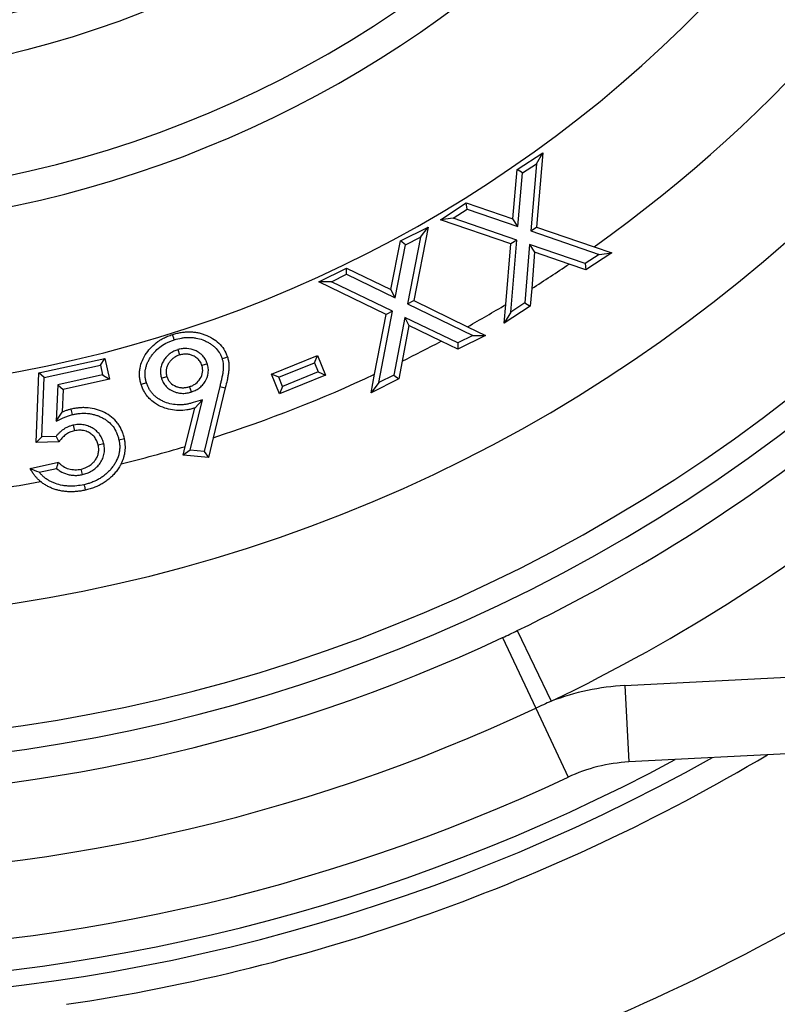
# Model space of a CAD drawing. Header units: inches. Extents: x 0.4 to 16.6, y 0.2 to 10.8.
# Tile 19 of 24: x 13.3 to 13.9, y 4.8 to 5.6. Entities that reach past the tile are written whole.
import ezdxf

# ---------------------------------------------------------------- set-up
doc = ezdxf.new("R2010")
doc.units = ezdxf.units.IN
doc.header["$MEASUREMENT"] = 0
doc.layers.add('SLD-0', color=7, linetype='Continuous', lineweight=25)
doc.styles.add('SLDTEXTSTYLE0', font='TXT', dxfattribs={"width": 0.75})
doc.dimstyles.new('SLDDIMSTYLE0', dxfattribs={"dimtxt": 0.145833, "dimasz": 0.13, "dimexe": 0, "dimexo": 0.0625, "dimgap": 0.036458, "dimtad": 0, "dimtih": 1, "dimtoh": 1, "dimdec": 1, "dimlfac": 1.9, "dimrnd": 1e-09, "dimzin": 12, "dimdsep": 46, "dimtxsty": 'SLDTEXTSTYLE0', "dimsah": 1, "dimcen": 0.09, "dimadec": 0, "dimazin": 3, "dimtfac": 1, "dimtdec": 1, "dimtofl": 0, "dimtmove": 0, "dimatfit": 3, "dimfxl": 0, "dimfrac": 2, "dimtolj": 1, "dimtzin": 12, "dimarcsym": 0})
doc.dimstyles.new('SLDDIMSTYLE1', dxfattribs={"dimtxt": 0.145833, "dimasz": 0.13, "dimexe": 0, "dimexo": 0.0625, "dimgap": 0.036458, "dimtad": 0, "dimtih": 1, "dimtoh": 1, "dimdec": 1, "dimlfac": 1.9, "dimrnd": 1e-09, "dimzin": 4, "dimdsep": 46, "dimtxsty": 'SLDTEXTSTYLE0', "dimsah": 1, "dimcen": 0.09, "dimadec": 0, "dimazin": 1, "dimtfac": 1, "dimtdec": 1, "dimtofl": 0, "dimtmove": 0, "dimatfit": 3, "dimfxl": 0, "dimfrac": 2, "dimtolj": 1, "dimtzin": 12, "dimarcsym": 0})

# ---------------------------------------------------------------- blocks, each defined once
blk = doc.blocks.new('_D')
at = {"layer": 'SLD-0'}
for p, q in [((13.15892, 7.9171), (15.74914, 7.9171)), ((15.62414, 7.9171), (15.62414, 6.198)), ((15.4625, 5.93671), (15.41815, 5.93671)), ((15.41815, 5.93671), (15.41815, 5.705)), ((15.78577, 5.93671), (15.83013, 5.93671)), ((15.83013, 5.93671), (15.83013, 5.705)), ((15.41815, 5.705), (15.4625, 5.705)), ((15.83013, 5.705), (15.78577, 5.705)), ((15.62414, 4.05558), (15.62414, 5.67543)), ((14.4446, 4.05558), (15.74914, 4.05558))]:
    blk.add_line(p, q, dxfattribs=at)
for points in [[(15.62414, 7.9171), (15.60414, 7.7871), (15.64414, 7.7871)], [(15.62414, 4.05558), (15.64414, 4.18558), (15.60414, 4.18558)]]:
    blk.add_solid(points, dxfattribs=at)
at = {"layer": 'SLD-0', "char_height": 0.145833, "attachment_point": 1, "style": 'SLDTEXTSTYLE0'}
for s, insert in [('7.3', (15.48951, 6.15427)), ('186', (15.4625, 5.89299))]:
    blk.add_mtext(s, dxfattribs=dict(at, insert=insert))
blk = doc.blocks.new('_D_1')
at = {"layer": 'SLD-0'}
for p, q in [((13.10708, 5.48196), (13.10708, 3.63688)), ((12.59918, 4.12642), (12.59918, 3.63688)), ((12.59918, 3.76188), (13.10708, 3.76188)), ((13.10708, 3.76188), (13.34385, 3.76188)), ((13.51589, 3.76188), (13.47153, 3.76188)), ((13.47153, 3.76188), (13.47153, 3.53017)), ((13.7314, 3.76188), (13.77576, 3.76188)), ((13.77576, 3.76188), (13.77576, 3.53017)), ((13.47153, 3.53017), (13.51589, 3.53017)), ((13.77576, 3.53017), (13.7314, 3.53017))]:
    blk.add_line(p, q, dxfattribs=at)
for points in [[(12.59918, 3.76188), (12.72918, 3.74188), (12.72918, 3.78188)], [(13.10708, 3.76188), (12.97708, 3.78188), (12.97708, 3.74188)]]:
    blk.add_solid(points, dxfattribs=at)
at = {"layer": 'SLD-0', "char_height": 0.145833, "attachment_point": 1, "style": 'SLDTEXTSTYLE0'}
for s, insert in [('1.0', (13.48902, 3.97944)), ('25', (13.51589, 3.71815))]:
    blk.add_mtext(s, dxfattribs=dict(at, insert=insert))

msp = doc.modelspace()

# ---------------------------------------------------------------- linework, layer by layer
at = {"color": 7, "linetype": 'Continuous', "lineweight": 25}
for p, q in [((13.69866, 5.4815), (13.71947, 5.49512)), ((13.71418, 5.48625), (13.71947, 5.49512)), ((13.71947, 5.49512), (13.71443, 5.4353)), ((13.70298, 5.47892), (13.71418, 5.48625)), ((13.71418, 5.48625), (13.70962, 5.43216)), ((13.69522, 5.44188), (13.69866, 5.4815)), ((13.70298, 5.47892), (13.69866, 5.4815)), ((13.69923, 5.43572), (13.70298, 5.47892)), ((13.63692, 5.44111), (13.65774, 5.45473)), ((13.65836, 5.44973), (13.65774, 5.45473)), ((13.65774, 5.45473), (13.69522, 5.44188)), ((13.64715, 5.44239), (13.65836, 5.44973)), ((13.65836, 5.44973), (13.69923, 5.43572)), ((13.64715, 5.44239), (13.63692, 5.44111)), ((13.69362, 5.42168), (13.63692, 5.44111)), ((13.69842, 5.42482), (13.64715, 5.44239)), ((13.69923, 5.43572), (13.69522, 5.44188)), ((13.60493, 5.42414), (13.62711, 5.43525)), ((13.62711, 5.43525), (13.61552, 5.37608)), ((13.62089, 5.42707), (13.62711, 5.43525)), ((13.70962, 5.43216), (13.71443, 5.4353)), ((13.70962, 5.43216), (13.76467, 5.41332)), ((13.71443, 5.4353), (13.76068, 5.41947)), ((13.59716, 5.38494), (13.60493, 5.42414)), ((13.60046, 5.37831), (13.60894, 5.42109)), ((13.60894, 5.42109), (13.60493, 5.42414)), ((13.60894, 5.42109), (13.62089, 5.42707)), ((13.62089, 5.42707), (13.61041, 5.37353)), ((13.68961, 5.37297), (13.69362, 5.42168)), ((13.69842, 5.42482), (13.69362, 5.42168)), ((13.69365, 5.36684), (13.69842, 5.42482)), ((13.70874, 5.42118), (13.70499, 5.37426)), ((13.75345, 5.40598), (13.70874, 5.42118)), ((13.70874, 5.42118), (13.71279, 5.41502)), ((13.71279, 5.41502), (13.71046, 5.38583)), ((13.74061, 5.40556), (13.71279, 5.41502)), ((13.76467, 5.41332), (13.75345, 5.40598)), ((13.7749, 5.4146), (13.75409, 5.40098)), ((13.76068, 5.41947), (13.7749, 5.4146)), ((13.76467, 5.41332), (13.7749, 5.4146)), ((13.75409, 5.40098), (13.74061, 5.40556)), ((13.75345, 5.40598), (13.75409, 5.40098)), ((13.53916, 5.39121), (13.56134, 5.40232)), ((13.5494, 5.39128), (13.56137, 5.39727)), ((13.56137, 5.39727), (13.56134, 5.40232)), ((13.56134, 5.40232), (13.59716, 5.38494)), ((13.56137, 5.39727), (13.60046, 5.37831)), ((13.5494, 5.39128), (13.53916, 5.39121)), ((13.59334, 5.36497), (13.53916, 5.39121)), ((13.59845, 5.36753), (13.5494, 5.39128)), ((13.60046, 5.37831), (13.59716, 5.38494)), ((13.71046, 5.38583), (13.70933, 5.37168)), ((13.61041, 5.37353), (13.61552, 5.37608)), ((13.61041, 5.37353), (13.66303, 5.34805)), ((13.61552, 5.37608), (13.65884, 5.35511)), ((13.68838, 5.35799), (13.68961, 5.37297)), ((13.70499, 5.37426), (13.69365, 5.36684)), ((13.70499, 5.37426), (13.70933, 5.37168)), ((13.58399, 5.3168), (13.59334, 5.36497)), ((13.5873, 5.31012), (13.59845, 5.36753)), ((13.59845, 5.36753), (13.59334, 5.36497)), ((13.70933, 5.37168), (13.68838, 5.35799)), ((13.69365, 5.36684), (13.68838, 5.35799)), ((13.60831, 5.36263), (13.5994, 5.31619)), ((13.60831, 5.36263), (13.61165, 5.356)), ((13.65107, 5.34206), (13.60831, 5.36263)), ((13.61165, 5.356), (13.60616, 5.32742)), ((13.6376, 5.34352), (13.61165, 5.356)), ((13.65884, 5.35511), (13.67329, 5.34811)), ((13.65111, 5.33702), (13.6376, 5.34352)), ((13.66303, 5.34805), (13.65107, 5.34206)), ((13.65107, 5.34206), (13.65111, 5.33702)), ((13.67329, 5.34811), (13.65111, 5.33702)), ((13.66303, 5.34805), (13.67329, 5.34811)), ((13.42565, 5.33667), (13.42699, 5.33234)), ((13.31357, 5.31788), (13.36676, 5.32958)), ((13.36332, 5.32419), (13.36676, 5.32958)), ((13.36676, 5.32958), (13.37046, 5.31284)), ((13.44933, 5.32517), (13.445, 5.32386)), ((13.50095, 5.31689), (13.53798, 5.33191)), ((13.50685, 5.31439), (13.53549, 5.32601)), ((13.53549, 5.32601), (13.53798, 5.33191)), ((13.53549, 5.32601), (13.53845, 5.31871)), ((13.53798, 5.33191), (13.54435, 5.31621)), ((13.60616, 5.32742), (13.60342, 5.31314)), ((13.31149, 5.26185), (13.31357, 5.31788)), ((13.31796, 5.31421), (13.31357, 5.31788)), ((13.31796, 5.31421), (13.36332, 5.32419)), ((13.36332, 5.32419), (13.36506, 5.31628)), ((13.50685, 5.31439), (13.50095, 5.31689)), ((13.50732, 5.30119), (13.50095, 5.31689)), ((13.53845, 5.31871), (13.50981, 5.30709)), ((13.53845, 5.31871), (13.54435, 5.31621)), ((13.5811, 5.30195), (13.58399, 5.3168)), ((13.31619, 5.26653), (13.31796, 5.31421)), ((13.36506, 5.31628), (13.32902, 5.30834)), ((13.37046, 5.31284), (13.33339, 5.30467)), ((13.36506, 5.31628), (13.37046, 5.31284)), ((13.40031, 5.31005), (13.39599, 5.3087)), ((13.41238, 5.31366), (13.41671, 5.31502)), ((13.50981, 5.30709), (13.50685, 5.31439)), ((13.54435, 5.31621), (13.50732, 5.30119)), ((13.60342, 5.31314), (13.5811, 5.30195)), ((13.5873, 5.31012), (13.5811, 5.30195)), ((13.5994, 5.31619), (13.5873, 5.31012)), ((13.5994, 5.31619), (13.60342, 5.31314)), ((13.32902, 5.30834), (13.32773, 5.27902)), ((13.32902, 5.30834), (13.33339, 5.30467)), ((13.33339, 5.30467), (13.33258, 5.28629)), ((13.43648, 5.30258), (13.43509, 5.3069)), ((13.45939, 5.30701), (13.4467, 5.25475)), ((13.4638, 5.30595), (13.45404, 5.2658)), ((13.45939, 5.30701), (13.4638, 5.30595)), ((13.50981, 5.30709), (13.50732, 5.30119)), ((13.43553, 5.25577), (13.44547, 5.29619)), ((13.44547, 5.29619), (13.4392, 5.28966)), ((13.32773, 5.27902), (13.33258, 5.28629)), ((13.43161, 5.25882), (13.4392, 5.28966)), ((13.34125, 5.27581), (13.34227, 5.2714)), ((13.31619, 5.26653), (13.31149, 5.26185)), ((13.32982, 5.26243), (13.31149, 5.26185)), ((13.32754, 5.26688), (13.31619, 5.26653)), ((13.37813, 5.2642), (13.38256, 5.26517)), ((13.45404, 5.2658), (13.45018, 5.24989)), ((13.36599, 5.26078), (13.36156, 5.25982)), ((13.42987, 5.25174), (13.43161, 5.25882)), ((13.43553, 5.25577), (13.42987, 5.25174)), ((13.4467, 5.25475), (13.43553, 5.25577)), ((13.4467, 5.25475), (13.45018, 5.24989)), ((13.30669, 5.241), (13.32938, 5.246)), ((13.45018, 5.24989), (13.42987, 5.25174)), ((13.31401, 5.23797), (13.328, 5.24106)), ((13.3487, 5.2361), (13.34775, 5.24052)), ((13.68697, 5.1049), (13.71364, 5.04805)), ((13.69879, 5.11051), (13.72612, 5.05367)), ((13.78546, 5.06632), (14.20858, 5.0885)), ((13.78546, 5.06632), (13.78868, 5.00483)), ((13.71364, 5.04805), (13.73968, 4.99255)), ((14.21181, 5.027), (13.78868, 5.00483))]:
    msp.add_line(p, q, dxfattribs=at)
at = {"color": 7, "linetype": 'Continuous', "lineweight": 25, "flags": 128}
for points in [[(13.42272, 5.34457), (13.42231, 5.34586), (13.4219, 5.34716), (13.42135, 5.34889)], [(13.46118, 5.32943), (13.46334, 5.33012), (13.4655, 5.33082)], [(13.34069, 5.28439), (13.3402, 5.2866), (13.33972, 5.28882)], [(13.35003, 5.22798), (13.35032, 5.22666), (13.35062, 5.22533), (13.35101, 5.22356)]]:
    msp.add_lwpolyline(points, dxfattribs=at)
at = {"color": 7, "linetype": 'Continuous', "lineweight": 25}
for radius in [0.78789, 0.75632, 0.75163]:
    msp.add_circle((13.10708, 6.34091), radius, dxfattribs=at)
for centre, radius, start, end in [((13.10708, 6.34091), 1.22275, 200.24476, 0), ((13.10708, 6.34091), 1.03945, 201.12147, 0), ((13.10708, 6.34091), 0.88309, 180, 0), ((13.10708, 6.34091), 0.90798, 201.31508, 0), ((13.10708, 6.34091), 1.12971, 305.34912, 0), ((13.10708, 6.34091), 1.12971, 302.28317, 304.11082), ((13.10708, 6.34091), 1.12971, 299.23603, 301.0407), ((13.10708, 6.34091), 1.12971, 296.21764, 298.00887), ((13.10708, 6.34091), 1.32108, 230.72476, 309.27524), ((13.10708, 6.34091), 1.12971, 287.88614, 294.97054), ((13.10708, 6.34091), 1.34026, 230.72476, 309.27524), ((13.10708, 6.34091), 1.36528, 295.68323, 309.57874), ((13.10708, 6.34091), 1.12971, 283.97489, 286.69482), ((13.10708, 6.34091), 1.42836, 295.68323, 309.57874), ((13.10708, 6.34091), 1.12971, 278.83541, 280.6082), ((13.10708, 6.34091), 1.36528, 244.86568, 295.13432), ((13.79557, 4.87343), 0.19316, 93, 111.07192), ((13.10708, 6.34091), 1.42808, 244.86568, 295.13432), ((13.79557, 4.87343), 0.13158, 93, 115.13432), ((13.10708, 6.34091), 1.48938, 244.86568, 295.13432), ((13.10892, 6.34078), 1.67924, 278.43881, 303.24536)]:
    msp.add_arc(centre, radius, start, end, dxfattribs=at)
at = {"color": 8, "linetype": 'Continuous', "lineweight": 25}
for radius, start, end in [(1.52756, 240.73904, 299.2773), (1.54773, 278.43881, 300.75174), (1.51451, 241.75762, 298.25949)]:
    msp.add_arc((13.10892, 6.34078), radius, start, end, dxfattribs=at)
at = {"color": 7, "linetype": 'Continuous', "lineweight": 25}
for points, knots in [([(13.39599, 5.3087), (13.39568, 5.30986), (13.39512, 5.31198), (13.39466, 5.31526), (13.39465, 5.31847), (13.39518, 5.32277), (13.39685, 5.32806), (13.40014, 5.33383), (13.40438, 5.339), (13.40842, 5.34243), (13.41172, 5.34459), (13.41429, 5.34605), (13.41751, 5.34753), (13.41999, 5.34841), (13.42135, 5.34889)], [0, 0, 0, 0, 0.068152, 0.125027, 0.187773, 0.250095, 0.371011, 0.499926, 0.625648, 0.74985, 0.799344, 0.849935, 0.918073, 1, 1, 1, 1]), ([(13.42135, 5.34889), (13.42254, 5.34921), (13.42485, 5.34985), (13.42833, 5.3505), (13.43172, 5.3509), (13.43502, 5.35101), (13.43823, 5.35086), (13.44135, 5.35043), (13.44437, 5.34972), (13.4485, 5.34833), (13.45342, 5.34597), (13.4587, 5.34208), (13.46293, 5.33701), (13.46462, 5.33293), (13.4655, 5.33082)], [0, 0, 0, 0, 0.069699, 0.136584, 0.200992, 0.263297, 0.323915, 0.383294, 0.441915, 0.500273, 0.630319, 0.750427, 0.870636, 1, 1, 1, 1]), ([(13.40031, 5.31005), (13.40002, 5.31107), (13.39978, 5.31196), (13.39944, 5.31365), (13.39932, 5.31456), (13.39913, 5.31731), (13.39923, 5.3191), (13.39974, 5.32179), (13.39997, 5.32271), (13.40052, 5.32448), (13.40083, 5.32532), (13.4016, 5.32703), (13.40204, 5.3279), (13.40299, 5.32959), (13.4035, 5.33039), (13.4046, 5.33199), (13.4052, 5.33278), (13.40643, 5.33429), (13.40706, 5.335), (13.40908, 5.33705), (13.41057, 5.33831), (13.41373, 5.34054), (13.41543, 5.34154), (13.41808, 5.34282), (13.41896, 5.34321), (13.42076, 5.3439), (13.42171, 5.34423), (13.42272, 5.34457)], [0.0023735, 0.0023735, 0.0023735, 0.0023735, 0.0625, 0.0625, 0.125, 0.125, 0.25, 0.25, 0.3125, 0.3125, 0.375, 0.375, 0.4375, 0.4375, 0.5, 0.5, 0.5625, 0.5625, 0.625, 0.625, 0.75, 0.75, 0.875, 0.875, 0.9375, 0.9375, 0.9982749, 0.9982749, 0.9982749, 0.9982749]), ([(13.42272, 5.34457), (13.42482, 5.34519), (13.42661, 5.34568), (13.42947, 5.34616), (13.43045, 5.34628), (13.43243, 5.34645), (13.43343, 5.3465), (13.43536, 5.34652), (13.43628, 5.34648), (13.4382, 5.34631), (13.43919, 5.34617), (13.44206, 5.34567), (13.44385, 5.34517), (13.44656, 5.34413), (13.44748, 5.34373), (13.44924, 5.34288), (13.45008, 5.34243), (13.45173, 5.34145), (13.45254, 5.34091), (13.45406, 5.33979), (13.45477, 5.33921), (13.45677, 5.33733), (13.45794, 5.33592), (13.45939, 5.33362), (13.45982, 5.33283), (13.46053, 5.33127), (13.46083, 5.33044), (13.46118, 5.32943)], [0.0016928, 0.0016928, 0.0016928, 0.0016928, 0.125, 0.125, 0.1875, 0.1875, 0.25, 0.25, 0.3125, 0.3125, 0.375, 0.375, 0.5, 0.5, 0.5625, 0.5625, 0.625, 0.625, 0.6875, 0.6875, 0.75, 0.75, 0.875, 0.875, 0.9375, 0.9375, 0.9976367, 0.9976367, 0.9976367, 0.9976367]), ([(13.42565, 5.33667), (13.42558, 5.33665), (13.42551, 5.33662), (13.42545, 5.3366), (13.42457, 5.33628), (13.42354, 5.33592), (13.42185, 5.3351), (13.4213, 5.33479), (13.42026, 5.33415), (13.41977, 5.33381), (13.41836, 5.33275), (13.41746, 5.33197), (13.41576, 5.33016), (13.41502, 5.32917), (13.41375, 5.32716), (13.41319, 5.32609), (13.41227, 5.32374), (13.41193, 5.32249), (13.41155, 5.31995), (13.41151, 5.31864), (13.41179, 5.31594), (13.41209, 5.31481), (13.41232, 5.31391), (13.41234, 5.31383), (13.41236, 5.31374), (13.41238, 5.31366)], [-0.009463, -0.009463, -0.009463, -0.009463, 0, 0, 0, 0.125, 0.125, 0.1875, 0.1875, 0.25, 0.25, 0.375, 0.375, 0.5, 0.5, 0.625, 0.625, 0.75, 0.75, 0.875, 0.875, 1, 1, 1, 1.011853, 1.011853, 1.011853, 1.011853]), ([(13.44933, 5.32517), (13.44931, 5.32524), (13.44929, 5.3253), (13.44927, 5.32537), (13.44896, 5.32623), (13.44852, 5.32745), (13.4472, 5.32979), (13.44648, 5.33074), (13.44523, 5.33212), (13.44475, 5.3326), (13.44398, 5.33326), (13.44373, 5.33346), (13.44324, 5.33382), (13.44302, 5.33398), (13.44232, 5.33447), (13.44177, 5.33482), (13.44063, 5.33545), (13.44009, 5.3357), (13.43748, 5.33681), (13.43518, 5.33745), (13.43146, 5.33767), (13.43021, 5.3376), (13.42779, 5.33723), (13.42674, 5.33695), (13.42585, 5.33672), (13.42578, 5.3367), (13.42572, 5.33669), (13.42565, 5.33667)], [-0.009345, -0.009345, -0.009345, -0.009345, 0, 0, 0, 0.125, 0.125, 0.25, 0.25, 0.3125, 0.3125, 0.34375, 0.34375, 0.375, 0.375, 0.4375, 0.4375, 0.5, 0.5, 0.75, 0.75, 0.875, 0.875, 1, 1, 1, 1.009595, 1.009595, 1.009595, 1.009595]), ([(13.445, 5.32386), (13.44476, 5.32446), (13.4443, 5.32564), (13.44335, 5.32725), (13.44223, 5.32868), (13.44093, 5.32992), (13.43944, 5.33096), (13.43751, 5.33193), (13.43517, 5.33272), (13.43254, 5.33317), (13.42978, 5.333), (13.42799, 5.33258), (13.42699, 5.33234)], [0, 0, 0, 0, 0.0879751, 0.1719122, 0.2533359, 0.3339133, 0.4153637, 0.4993527, 0.6274572, 0.749792, 0.8596898, 1, 1, 1, 1]), ([(13.42699, 5.33234), (13.42611, 5.33202), (13.42523, 5.3317), (13.42397, 5.33109), (13.42356, 5.33087), (13.42277, 5.33038), (13.42239, 5.33011), (13.42126, 5.32927), (13.42055, 5.32865), (13.41928, 5.32729), (13.41872, 5.32654), (13.41772, 5.32496), (13.41729, 5.32413), (13.4166, 5.32239), (13.41636, 5.32148), (13.41608, 5.31963), (13.41605, 5.31869), (13.41625, 5.31684), (13.41648, 5.31593), (13.41671, 5.31502)], [0, 0, 0, 0, 0.125, 0.125, 0.1875, 0.1875, 0.25, 0.25, 0.375, 0.375, 0.5, 0.5, 0.625, 0.625, 0.75, 0.75, 0.875, 0.875, 1, 1, 1, 1]), ([(13.43648, 5.30258), (13.43654, 5.30261), (13.4366, 5.30263), (13.43666, 5.30265), (13.43752, 5.30297), (13.4385, 5.30333), (13.44063, 5.30433), (13.44169, 5.30496), (13.44365, 5.30642), (13.44455, 5.30724), (13.44615, 5.30901), (13.44686, 5.30996), (13.44874, 5.313), (13.44966, 5.31529), (13.45019, 5.31911), (13.4502, 5.32042), (13.4499, 5.32301), (13.44961, 5.32409), (13.44938, 5.32497), (13.44937, 5.32504), (13.44935, 5.32511), (13.44933, 5.32517)], [-0.009128, -0.009128, -0.009128, -0.009128, 0, 0, 0, 0.125, 0.125, 0.25, 0.25, 0.375, 0.375, 0.5, 0.5, 0.75, 0.75, 0.875, 0.875, 1, 1, 1, 1.00938, 1.00938, 1.00938, 1.00938]), ([(13.46118, 5.32943), (13.46132, 5.32897), (13.46144, 5.32855), (13.46165, 5.32772), (13.46174, 5.32734), (13.46197, 5.3261), (13.46208, 5.32521), (13.46219, 5.32346), (13.46219, 5.32257), (13.46213, 5.32121), (13.4621, 5.32078), (13.46201, 5.31988), (13.46195, 5.31941), (13.46182, 5.31845), (13.46175, 5.31795), (13.46159, 5.31698), (13.46151, 5.31651), (13.46134, 5.31557), (13.46123, 5.31508), (13.46102, 5.31406), (13.46091, 5.31354), (13.4606, 5.31203), (13.46038, 5.3111), (13.45989, 5.30907), (13.45964, 5.30802), (13.45939, 5.30701)], [0.0050334, 0.0050334, 0.0050334, 0.0050334, 0.0625, 0.0625, 0.125, 0.125, 0.25, 0.25, 0.375, 0.375, 0.4375, 0.4375, 0.5, 0.5, 0.5625, 0.5625, 0.625, 0.625, 0.6875, 0.6875, 0.75, 0.75, 0.875, 0.875, 1, 1, 1, 1]), ([(13.4655, 5.33082), (13.46578, 5.3298), (13.46635, 5.32777), (13.4667, 5.32466), (13.46673, 5.3215), (13.46643, 5.31848), (13.4659, 5.31533), (13.46508, 5.31119), (13.4643, 5.308), (13.4638, 5.30595)], [0, 0, 0, 0, 0.124977, 0.249987, 0.369907, 0.499944, 0.609204, 0.749964, 1, 1, 1, 1]), ([(13.43509, 5.3069), (13.43595, 5.30721), (13.43766, 5.30785), (13.44081, 5.30971), (13.44391, 5.31317), (13.44563, 5.31752), (13.44567, 5.3212), (13.44522, 5.32297), (13.445, 5.32386)], [0, 0, 0, 0, 0.125334, 0.250634, 0.500158, 0.749419, 0.874695, 1, 1, 1, 1]), ([(13.44547, 5.29619), (13.44296, 5.29546), (13.44045, 5.29473), (13.43795, 5.29401), (13.43689, 5.2937), (13.4359, 5.29342), (13.43402, 5.29296), (13.43307, 5.29277), (13.43112, 5.29246), (13.43014, 5.29234), (13.42825, 5.29219), (13.42732, 5.29217), (13.42443, 5.29222), (13.42249, 5.29243), (13.41875, 5.29318), (13.41694, 5.29372), (13.41424, 5.29481), (13.41334, 5.29521), (13.41166, 5.29607), (13.41086, 5.29653), (13.40929, 5.29756), (13.40852, 5.29811), (13.4071, 5.29928), (13.40644, 5.29989), (13.40516, 5.30123), (13.40455, 5.30193), (13.40349, 5.30334), (13.40301, 5.3041), (13.40207, 5.30574), (13.40165, 5.30657), (13.40097, 5.30817), (13.40065, 5.30906), (13.40031, 5.31005)], [-0.148901, -0.148901, -0.148901, -0.148901, 0, 0, 0, 0.0625, 0.0625, 0.125, 0.125, 0.1875, 0.1875, 0.25, 0.25, 0.375, 0.375, 0.5, 0.5, 0.5625, 0.5625, 0.625, 0.625, 0.6875, 0.6875, 0.75, 0.75, 0.8125, 0.8125, 0.875, 0.875, 0.9375, 0.9375, 0.997608, 0.997608, 0.997608, 0.997608]), ([(13.41238, 5.31366), (13.41241, 5.31357), (13.41245, 5.31349), (13.41248, 5.31341), (13.41281, 5.31254), (13.41321, 5.31144), (13.41451, 5.30909), (13.4153, 5.30803), (13.41797, 5.3052), (13.42013, 5.30381), (13.42356, 5.30243), (13.42472, 5.30209), (13.42709, 5.30161), (13.42831, 5.30148), (13.43015, 5.30146), (13.43076, 5.30149), (13.43198, 5.30159), (13.43259, 5.30168), (13.43435, 5.302), (13.43538, 5.30228), (13.43628, 5.30253), (13.43635, 5.30255), (13.43641, 5.30256), (13.43648, 5.30258)], [-0.011886, -0.011886, -0.011886, -0.011886, 0, 0, 0, 0.125, 0.125, 0.25, 0.25, 0.5, 0.5, 0.625, 0.625, 0.75, 0.75, 0.8125, 0.8125, 0.875, 0.875, 1, 1, 1, 1.008904, 1.008904, 1.008904, 1.008904]), ([(13.41671, 5.31502), (13.41704, 5.31415), (13.41738, 5.31327), (13.41828, 5.31164), (13.41884, 5.31088), (13.42077, 5.30883), (13.42237, 5.30779), (13.42497, 5.30674), (13.42587, 5.30647), (13.42771, 5.30611), (13.42864, 5.30601), (13.43005, 5.30599), (13.43051, 5.30601), (13.43145, 5.30609), (13.43191, 5.30615), (13.43329, 5.30641), (13.43419, 5.30665), (13.43509, 5.3069)], [0, 0, 0, 0, 0.125, 0.125, 0.25, 0.25, 0.5, 0.5, 0.625, 0.625, 0.75, 0.75, 0.8125, 0.8125, 0.875, 0.875, 1, 1, 1, 1]), ([(13.4392, 5.28966), (13.43815, 5.28935), (13.43605, 5.28874), (13.43174, 5.28789), (13.42409, 5.28727), (13.415, 5.28915), (13.4072, 5.29322), (13.403, 5.29679), (13.40034, 5.29987), (13.39856, 5.30265), (13.39706, 5.30559), (13.39635, 5.30766), (13.39599, 5.3087)], [0, 0, 0, 0, 0.062621, 0.12523, 0.25033, 0.499468, 0.642336, 0.749545, 0.812165, 0.874768, 0.937385, 1, 1, 1, 1]), ([(13.33972, 5.28882), (13.33893, 5.28861), (13.33733, 5.28819), (13.33495, 5.28734), (13.33338, 5.28664), (13.33258, 5.28629)], [0, 0, 0, 0, 0.321779, 0.654603, 1, 1, 1, 1]), ([(13.38256, 5.26517), (13.38224, 5.26639), (13.38165, 5.26859), (13.38045, 5.27182), (13.37893, 5.27477), (13.37641, 5.2785), (13.37237, 5.28257), (13.36656, 5.28625), (13.36011, 5.2888), (13.35448, 5.28981), (13.34992, 5.29), (13.34663, 5.28989), (13.34321, 5.28948), (13.34097, 5.28905), (13.33972, 5.28882)], [0, 0, 0, 0, 0.068865, 0.125043, 0.18866, 0.250117, 0.371803, 0.499892, 0.624594, 0.749829, 0.811397, 0.874931, 0.930059, 1, 1, 1, 1]), ([(13.34069, 5.28439), (13.34177, 5.28461), (13.34281, 5.28481), (13.34481, 5.28513), (13.3458, 5.28524), (13.34885, 5.28547), (13.35095, 5.28547), (13.35392, 5.28521), (13.35489, 5.28508), (13.35686, 5.28471), (13.35785, 5.28448), (13.35978, 5.28393), (13.36073, 5.28362), (13.36257, 5.2829), (13.36346, 5.2825), (13.36525, 5.28159), (13.36614, 5.28109), (13.36779, 5.28005), (13.36857, 5.27949), (13.37084, 5.27766), (13.37223, 5.27627), (13.37455, 5.27328), (13.37551, 5.27163), (13.37671, 5.26894), (13.37705, 5.26803), (13.37762, 5.26624), (13.37787, 5.26526), (13.37813, 5.2642)], [0.0015801, 0.0015801, 0.0015801, 0.0015801, 0.0625, 0.0625, 0.125, 0.125, 0.25, 0.25, 0.3125, 0.3125, 0.375, 0.375, 0.4375, 0.4375, 0.5, 0.5, 0.5625, 0.5625, 0.625, 0.625, 0.75, 0.75, 0.875, 0.875, 0.9375, 0.9375, 0.9975439, 0.9975439, 0.9975439, 0.9975439]), ([(13.32773, 5.27902), (13.32999, 5.28008), (13.33224, 5.28113), (13.3345, 5.28218), (13.33566, 5.28273), (13.33654, 5.28311), (13.33814, 5.28369), (13.33866, 5.28386), (13.3396, 5.28413), (13.3401, 5.28425), (13.34069, 5.28439)], [-0.972786, -0.972786, -0.972786, -0.972786, 0, 0, 0, 0.5, 0.5, 0.75, 0.75, 0.988741, 0.988741, 0.988741, 0.988741]), ([(13.34125, 5.27581), (13.34121, 5.2758), (13.34117, 5.27579), (13.34113, 5.27578), (13.34051, 5.27562), (13.33975, 5.27543), (13.33814, 5.27489), (13.33738, 5.27458), (13.3359, 5.27389), (13.33517, 5.27349), (13.33377, 5.27264), (13.33312, 5.27219), (13.33185, 5.27124), (13.33122, 5.27071), (13.33005, 5.26964), (13.32953, 5.26911), (13.32851, 5.26803), (13.32801, 5.26746), (13.32754, 5.26688)], [-0.0079721, -0.0079721, -0.0079721, -0.0079721, 0, 0, 0, 0.125, 0.125, 0.25, 0.25, 0.375, 0.375, 0.5, 0.5, 0.625, 0.625, 0.75, 0.75, 0.8713503, 0.8713503, 0.8713503, 0.8713503]), ([(13.34227, 5.2714), (13.34164, 5.27124), (13.34037, 5.27091), (13.33794, 5.26992), (13.33513, 5.2682), (13.33272, 5.26596), (13.33099, 5.264), (13.33021, 5.26295), (13.32982, 5.26243)], [0, 0, 0, 0, 0.1250661, 0.2501461, 0.4999418, 0.7498544, 0.8749119, 1, 1, 1, 1]), ([(13.36599, 5.26078), (13.36598, 5.26083), (13.36597, 5.26088), (13.36595, 5.26093), (13.3657, 5.26193), (13.36534, 5.26329), (13.36452, 5.26522), (13.36421, 5.26584), (13.36357, 5.267), (13.36321, 5.26758), (13.36195, 5.26936), (13.36098, 5.27038), (13.35897, 5.27215), (13.35781, 5.27297), (13.35607, 5.27396), (13.35549, 5.27425), (13.35434, 5.27478), (13.35371, 5.27504), (13.35238, 5.2755), (13.35174, 5.27568), (13.35048, 5.27598), (13.34981, 5.27611), (13.34773, 5.27639), (13.34645, 5.27641), (13.34453, 5.27632), (13.34384, 5.27626), (13.34248, 5.27606), (13.34189, 5.27594), (13.34137, 5.27584), (13.34133, 5.27583), (13.34129, 5.27582), (13.34125, 5.27581)], [-0.006035, -0.006035, -0.006035, -0.006035, 0, 0, 0, 0.125, 0.125, 0.1875, 0.1875, 0.25, 0.25, 0.375, 0.375, 0.5, 0.5, 0.5625, 0.5625, 0.625, 0.625, 0.6875, 0.6875, 0.75, 0.75, 0.875, 0.875, 0.9375, 0.9375, 1, 1, 1, 1.004894, 1.004894, 1.004894, 1.004894]), ([(13.36156, 5.25982), (13.36139, 5.26044), (13.36105, 5.26166), (13.36032, 5.26338), (13.35945, 5.26496), (13.35842, 5.26638), (13.35724, 5.26765), (13.35591, 5.26876), (13.3538, 5.27013), (13.35071, 5.27141), (13.34652, 5.27202), (13.34372, 5.27161), (13.34227, 5.2714)], [0, 0, 0, 0, 0.077644, 0.151683, 0.222958, 0.292408, 0.361047, 0.429927, 0.500087, 0.662113, 0.825415, 1, 1, 1, 1]), ([(13.32754, 5.26688), (13.32791, 5.26614), (13.32828, 5.2654), (13.32866, 5.26465), (13.32904, 5.26391), (13.32943, 5.26317), (13.32982, 5.26243)], [0, 0, 0, 0, 0.0003996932, 0.0003996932, 0.0003996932, 0.0007993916, 0.0007993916, 0.0007993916, 0.0007993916]), ([(13.37813, 5.2642), (13.37835, 5.26306), (13.37854, 5.26203), (13.37876, 5.26007), (13.37881, 5.25905), (13.37878, 5.25701), (13.3787, 5.25598), (13.37842, 5.25395), (13.37822, 5.25296), (13.37742, 5.25002), (13.37662, 5.24807), (13.37512, 5.2453), (13.37457, 5.24441), (13.37337, 5.24264), (13.37271, 5.24177), (13.37134, 5.24009), (13.37063, 5.23929), (13.36913, 5.23776), (13.36833, 5.23702), (13.3667, 5.23562), (13.36587, 5.23498), (13.36411, 5.23375), (13.36318, 5.23315), (13.3613, 5.23205), (13.36037, 5.23156), (13.35844, 5.23065), (13.35742, 5.23023), (13.35536, 5.22946), (13.35434, 5.22912), (13.35226, 5.22853), (13.35117, 5.22826), (13.35003, 5.22798)], [0.0023046, 0.0023046, 0.0023046, 0.0023046, 0.0625, 0.0625, 0.125, 0.125, 0.1875, 0.1875, 0.25, 0.25, 0.375, 0.375, 0.4375, 0.4375, 0.5, 0.5, 0.5625, 0.5625, 0.625, 0.625, 0.6875, 0.6875, 0.75, 0.75, 0.8125, 0.8125, 0.875, 0.875, 0.9375, 0.9375, 0.998352, 0.998352, 0.998352, 0.998352]), ([(13.3799, 5.24464), (13.3803, 5.24545), (13.38109, 5.24707), (13.382, 5.24957), (13.38268, 5.2521), (13.38313, 5.25468), (13.38335, 5.2573), (13.38334, 5.25983), (13.38305, 5.26245), (13.38274, 5.26419), (13.38256, 5.26517)], [0, 0, 0, 0, 0.128793, 0.254424, 0.377833, 0.500012, 0.625519, 0.750059, 0.85789, 1, 1, 1, 1]), ([(13.34775, 5.24052), (13.34852, 5.24073), (13.35002, 5.24114), (13.35214, 5.24201), (13.35409, 5.24305), (13.35585, 5.24428), (13.35744, 5.24569), (13.35908, 5.24757), (13.36061, 5.25), (13.36166, 5.25308), (13.36203, 5.25641), (13.36172, 5.25865), (13.36156, 5.25982)], [0, 0, 0, 0, 0.090435, 0.176717, 0.259779, 0.340666, 0.420505, 0.500472, 0.623324, 0.74354, 0.867223, 1, 1, 1, 1]), ([(13.3487, 5.2361), (13.34874, 5.23611), (13.34878, 5.23611), (13.34882, 5.23612), (13.34988, 5.23638), (13.35127, 5.23675), (13.3538, 5.23772), (13.35508, 5.23834), (13.35683, 5.2394), (13.35739, 5.23977), (13.35852, 5.2406), (13.35907, 5.24105), (13.36062, 5.24244), (13.36155, 5.24346), (13.36281, 5.2451), (13.36321, 5.24566), (13.36397, 5.24688), (13.36432, 5.24751), (13.36525, 5.24944), (13.36574, 5.2508), (13.36639, 5.25372), (13.36651, 5.25518), (13.36647, 5.25734), (13.36642, 5.25806), (13.36623, 5.25947), (13.36612, 5.26009), (13.36602, 5.26063), (13.36601, 5.26068), (13.366, 5.26073), (13.36599, 5.26078)], [-0.004637, -0.004637, -0.004637, -0.004637, 0, 0, 0, 0.125, 0.125, 0.25, 0.25, 0.3125, 0.3125, 0.375, 0.375, 0.5, 0.5, 0.5625, 0.5625, 0.625, 0.625, 0.75, 0.75, 0.875, 0.875, 0.9375, 0.9375, 1, 1, 1, 1.00566, 1.00566, 1.00566, 1.00566]), ([(13.328, 5.24106), (13.32821, 5.24188), (13.32843, 5.2427), (13.32867, 5.24352), (13.3289, 5.24435), (13.32914, 5.24517), (13.32938, 5.246)], [0, 0, 0, 0, 0.0004006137, 0.0004006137, 0.0004006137, 0.0008012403, 0.0008012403, 0.0008012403, 0.0008012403]), ([(13.32938, 5.246), (13.32997, 5.24541), (13.33116, 5.24422), (13.33387, 5.24224), (13.33774, 5.2405), (13.34192, 5.23992), (13.34527, 5.24006), (13.34692, 5.24037), (13.34775, 5.24052)], [0, 0, 0, 0, 0.125155, 0.2503, 0.500015, 0.749704, 0.874842, 1, 1, 1, 1]), ([(13.31505, 5.23051), (13.31441, 5.23106), (13.31313, 5.23219), (13.31136, 5.23411), (13.30968, 5.23622), (13.3081, 5.23852), (13.30717, 5.24016), (13.30669, 5.241)], [0, 0, 0, 0, 0.187766, 0.380472, 0.579352, 0.785525, 1, 1, 1, 1]), ([(13.35003, 5.22798), (13.34795, 5.22757), (13.34612, 5.22723), (13.34224, 5.22683), (13.34029, 5.22673), (13.33743, 5.22682), (13.33649, 5.22689), (13.33456, 5.22709), (13.33359, 5.22723), (13.33076, 5.22773), (13.32897, 5.2282), (13.32628, 5.22916), (13.32539, 5.22952), (13.32368, 5.23029), (13.32285, 5.23071), (13.32123, 5.23163), (13.32043, 5.23213), (13.31893, 5.23318), (13.31823, 5.23374), (13.31682, 5.23496), (13.31614, 5.2356), (13.31499, 5.23682), (13.31449, 5.23738), (13.31401, 5.23797)], [0.0018338, 0.0018338, 0.0018338, 0.0018338, 0.125, 0.125, 0.25, 0.25, 0.3125, 0.3125, 0.375, 0.375, 0.5, 0.5, 0.5625, 0.5625, 0.625, 0.625, 0.6875, 0.6875, 0.75, 0.75, 0.8125, 0.8125, 0.8638495, 0.8638495, 0.8638495, 0.8638495]), ([(13.328, 5.24106), (13.32808, 5.24098), (13.32816, 5.24091), (13.32906, 5.24014), (13.32992, 5.23951), (13.33262, 5.23782), (13.33453, 5.23698), (13.33752, 5.2361), (13.33856, 5.23587), (13.34066, 5.23556), (13.34168, 5.2355), (13.34368, 5.23546), (13.34473, 5.2355), (13.34683, 5.23574), (13.34776, 5.23592), (13.34859, 5.23607), (13.34862, 5.23608), (13.34866, 5.23609), (13.3487, 5.2361)], [0.1115765, 0.1115765, 0.1115765, 0.1115765, 0.125, 0.125, 0.25, 0.25, 0.5, 0.5, 0.625, 0.625, 0.75, 0.75, 0.875, 0.875, 1, 1, 1, 1.0060233, 1.0060233, 1.0060233, 1.0060233]), ([(13.3799, 5.24464), (13.37947, 5.24381), (13.3784, 5.24193), (13.37644, 5.23913), (13.37406, 5.23626), (13.37141, 5.23365), (13.36856, 5.23128), (13.36547, 5.2292), (13.36219, 5.22735), (13.35866, 5.22581), (13.35492, 5.22452), (13.35233, 5.22388), (13.35101, 5.22356)], [0.3639713, 0.3639713, 0.3639713, 0.3639713, 0.4117905, 0.475607, 0.5403557, 0.604125, 0.6676977, 0.7314097, 0.796163, 0.8619876, 0.930004, 1, 1, 1, 1]), ([(13.35101, 5.22356), (13.34981, 5.22332), (13.34746, 5.22285), (13.34394, 5.22242), (13.34051, 5.22221), (13.33714, 5.22227), (13.33387, 5.22259), (13.33066, 5.22312), (13.32754, 5.22391), (13.32452, 5.22496), (13.32163, 5.22622), (13.31892, 5.2277), (13.31674, 5.22915), (13.31549, 5.23014), (13.31505, 5.23051)], [0, 0, 0, 0, 0.0711833, 0.1397573, 0.2067647, 0.2717497, 0.3358667, 0.3986301, 0.4612921, 0.5235446, 0.5848329, 0.6448809, 0.703635, 0.7374091, 0.7374091, 0.7374091, 0.7374091])]:
    msp.add_open_spline(points, degree=3, knots=knots, dxfattribs=at)
for points in [[(13.31401, 5.23797), (13.31135, 5.23891), (13.309, 5.23995), (13.30669, 5.241)], [(13.68697, 5.1049), (13.69092, 5.10675), (13.69486, 5.10862), (13.69879, 5.11051)], [(13.72612, 5.05367), (13.72193, 5.05186), (13.71777, 5.04999), (13.71364, 5.04805)]]:
    msp.add_open_spline(points, degree=3, dxfattribs=at)

# ---------------------------------------------------------------- dimensions: what is measured, and where the dimension line sits
at = {"layer": 'SLD-0'}
dim = msp.add_linear_dim(base=(15.62414, 4.05558), p1=(13.10892, 7.9171), p2=(14.3946, 4.05558), angle=90, dimstyle='SLDDIMSTYLE0', dxfattribs=at)
dim.commit()
dim.dimension.update_dxf_attribs({"geometry": '_D', "text_midpoint": (15.62414, 5.93671), "dimtype": 160})
dim = msp.add_linear_dim(base=(13.10708, 3.76188), p1=(12.59918, 4.17642), p2=(13.10708, 5.53196), dimstyle='SLDDIMSTYLE1', dxfattribs=at)
dim.commit()
dim.dimension.update_dxf_attribs({"geometry": '_D_1', "text_midpoint": (13.62364, 3.76188), "dimtype": 160})

doc.saveas('drawing.dxf')
